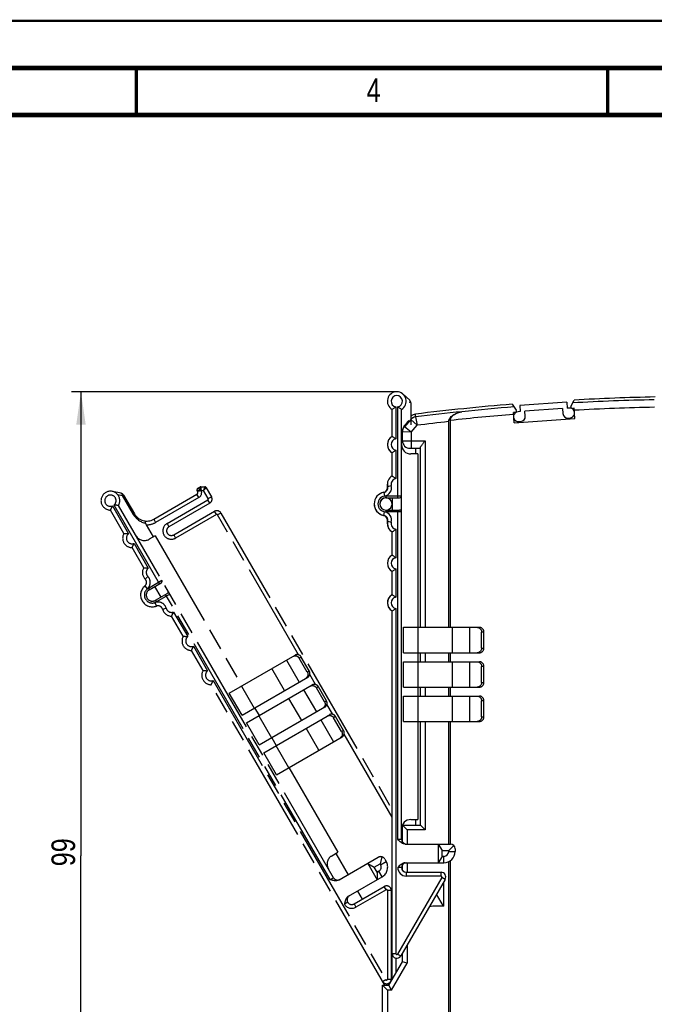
# Model space of a CAD drawing. Header units: millimetres. Extents: x 0 to 420, y 0 to 297.
# Tile 13 of 27: x 153 to 220, y 193 to 297. Entities that reach past the tile are written whole.
import ezdxf

# ---------------------------------------------------------------- set-up
doc = ezdxf.new("R2010")
doc.units = ezdxf.units.MM
doc.header["$LTSCALE"] = 23.1
doc.linetypes.add('PHANTOM', pattern=[0.8, 0.45, -0.05, 0.1, -0.05, 0.1, -0.05])
doc.layers.get('0').update_dxf_attribs({"linetype": 'CONTINUOUS'})
for name, color, linetype in [('DEFAULT_3', 7, 'PHANTOM'), ('T-EM12-T00-300-GND_DXF_FORMAT', 7, 'CONTINUOUS'), ('T-EM12-T00-300-GNDDXF_DIMENSION', 7, 'CONTINUOUS'), ('T-EM12-T00-3DXF_CONTINUOUS_LINE', 7, 'CONTINUOUS'), ('T-PM12-T00_HDXF_CONTINUOUS_LINE', 7, 'CONTINUOUS')]:
    doc.layers.add(name, color=color, linetype=linetype)
doc.styles.get("Standard").update_dxf_attribs({"font": 'txt', "width": 0.8})
doc.dimstyles.new('DIMSTYLE_1', dxfattribs={"dimtxt": 2.5, "dimasz": 3.5, "dimexe": 1, "dimexo": 0, "dimtad": 1, "dimdec": 3, "dimdsep": 46, "dimtxsty": 'Standard', "dimblk": '_FILLED', "dimblk1": '_FILLED', "dimblk2": '_FILLED', "dimcen": 0.09, "dimclrt": 5, "dimadec": 0, "dimazin": 0, "dimtp": 0.3, "dimtm": 0.3, "dimtfac": 1, "dimtdec": 3, "dimtofl": 0, "dimtmove": 0, "dimatfit": 3, "dimldrblk": '_FILLED', "dimfxl": 1, "dimtolj": 1, "dimarcsym": 0})

# ---------------------------------------------------------------- blocks, each defined once
blk = doc.blocks.new('_FILLED')
at = {"color": 0, "linetype": 'ByBlock'}
blk.add_solid([(0, 0), (-1, 0.143), (-1, -0.143)], dxfattribs=at)
blk = doc.blocks.new('*D3')
at = {"layer": 'T-EM12-T00-300-GNDDXF_DIMENSION', "color": 2, "linetype": 'Continuous'}
for p, q in [((158.48, 257.63), (158.11, 257.63)), ((192.63, 257.63), (158.48, 257.63)), ((159.11, 257.63), (159.11, 208.38)), ((159.11, 159.13), (159.11, 208.38)), ((158.48, 159.13), (158.11, 159.13)), ((212.13, 159.13), (158.48, 159.13))]:
    blk.add_line(p, q, dxfattribs=at)
at = {"layer": 'T-EM12-T00-300-GNDDXF_DIMENSION', "color": 2, "linetype": 'Continuous', "xscale": 3.5, "yscale": 3.5, "zscale": 3.5}
for p, rotation in [((159.11, 257.63), 90), ((159.11, 159.13), 270)]:
    blk.add_blockref('_FILLED', p, dxfattribs=dict(at, rotation=rotation))
at = {"layer": 'T-EM12-T00-300-GNDDXF_DIMENSION', "color": 5, "linetype": 'Continuous', "insert": (155.98, 208.38), "char_height": 2.5, "width": 8.8393, "attachment_point": 2, "rotation": 90, "line_spacing_factor": 0.9}
blk.add_mtext(' 99', dxfattribs=at)

msp = doc.modelspace()

# ---------------------------------------------------------------- linework, layer by layer
at = {"layer": 'DEFAULT_3', "color": 8, "linetype": 'PHANTOM'}
for p, q in [((163.3594, 246.8601), (162.4401, 247.0523)), ((163.6239, 246.6685), (164.7845, 244.6584)), ((166.8335, 244.1094), (171.4234, 246.7594)), ((171.4967, 247.0326), (171.4467, 247.1192)), ((171.5199, 247.3924), (171.7333, 247.5156)), ((171.8333, 247.5424), (172.2415, 247.5424)), ((172.4147, 247.4424), (172.9627, 246.4933)), ((172.7797, 245.8103), (168.4495, 243.3103)), ((163.6694, 242.5897), (162.2354, 245.0735)), ((185.9184, 206.0533), (163.1015, 245.5735)), ((168.9495, 242.4443), (173.2797, 244.9443)), ((173.9627, 244.7613), (192.1326, 213.2901)), ((166.0253, 243.5093), (166.7675, 242.2237)), ((166.984, 242.3487), (166.3345, 241.9737)), ((166.984, 242.3487), (176.184, 226.4138)), ((165.7694, 238.9524), (164.5354, 241.0897)), ((166.3645, 236.6217), (167.6202, 237.3467)), ((166.9274, 236.9467), (167.5774, 235.8209)), ((167.0145, 235.4959), (168.2702, 236.2209)), ((169.9694, 231.6778), (168.7354, 233.8151)), ((172.0694, 228.0405), (170.8354, 230.1778)), ((174.8563, 225.6473), (181.8283, 229.6726)), ((183.1297, 227.8836), (182.2797, 229.3558)), ((183.3407, 228.0055), (182.4907, 229.4777)), ((176.2063, 223.309), (183.1783, 227.3343)), ((191.359, 194.6299), (172.9354, 226.5405)), ((176.6813, 222.4863), (183.6533, 226.5116)), ((184.9547, 224.7226), (184.1047, 226.1948)), ((185.1657, 224.8445), (184.3157, 226.3167)), ((176.2063, 223.309), (174.8563, 225.6473)), ((177.534, 224.0756), (178.009, 223.2529)), ((178.0313, 220.148), (185.0033, 224.1733)), ((178.5063, 219.3253), (185.4783, 223.3506)), ((186.7797, 221.5616), (185.9297, 223.0339)), ((186.9907, 221.6835), (186.1407, 223.1557)), ((178.0313, 220.148), (176.6813, 222.4863)), ((179.359, 220.9146), (179.834, 220.0919)), ((179.8563, 216.987), (186.8283, 221.0123)), ((179.8563, 216.987), (178.5063, 219.3253)), ((181.184, 217.7536), (186.384, 208.7469)), ((185.7345, 208.3719), (186.384, 208.7469)), ((186.1675, 208.6219), (187.4675, 206.3703)), ((186.5203, 205.8234), (190.6718, 208.2203)), ((191.0512, 208.2702), (190.8522, 207.5277)), ((191.3548, 208.0373), (191.5048, 207.7774)), ((189.5459, 207.5703), (190.5459, 205.8382)), ((189.5474, 207.5711), (190.2374, 207.1727)), ((190.2374, 207.1727), (190.8522, 207.5277)), ((190.5474, 206.6358), (190.2374, 207.1727)), ((190.8522, 207.5277), (190.9072, 207.4324)), ((187.5203, 204.0913), (191.0656, 206.1382)), ((190.7206, 206.7358), (190.5474, 206.6358)), ((190.5474, 206.6358), (190.5474, 205.839)), ((188.1015, 203.2722), (191.3024, 205.1203)), ((188.4675, 204.6382), (188.9675, 203.7722)), ((192.0524, 204.6873), (192.0524, 195.2949)), ((187.4184, 203.4552), (187.072, 203.2552))]:
    msp.add_line(p, q, dxfattribs=at)
at = {"layer": 'DEFAULT_3', "color": 9, "linetype": 'PHANTOM'}
for p, q in [((162.9988, 246.7195), (163.5225, 246.61)), ((163.6239, 246.6685), (163.5225, 246.61)), ((171.6234, 246.4129), (171.4234, 246.7594)), ((171.6699, 247.1326), (171.4467, 247.1192)), ((171.4967, 247.0326), (171.6699, 247.1326)), ((171.7065, 247.2692), (171.5199, 247.3924)), ((171.8868, 247.1424), (171.7333, 247.5156)), ((171.8868, 247.1424), (171.8333, 247.5424)), ((171.8868, 247.1424), (171.8858, 247.1418)), ((171.8868, 247.1424), (172.1261, 247.1424)), ((172.2415, 247.5424), (172.1261, 247.1424)), ((172.4147, 247.4424), (172.1261, 247.1424)), ((172.6163, 246.2933), (172.1261, 247.1424)), ((167.447, 237.2467), (162.6178, 245.6111)), ((164.683, 244.5998), (163.5225, 246.61)), ((171.6234, 246.4129), (167.0335, 243.7629)), ((168.2495, 243.6567), (172.5797, 246.1567)), ((172.7797, 245.8103), (172.5797, 246.1567)), ((172.6163, 246.2933), (172.9627, 246.4933)), ((162.4446, 245.5111), (164.153, 242.5521)), ((164.683, 244.5998), (164.7845, 244.6584)), ((173.4797, 244.5979), (169.1495, 242.0979)), ((173.4797, 244.5979), (173.2797, 244.9443)), ((173.9627, 244.7613), (173.6163, 244.5613)), ((182.1874, 229.7156), (173.6163, 244.5613)), ((166.8335, 244.1094), (167.0335, 243.7629)), ((168.2495, 243.6567), (168.4495, 243.3103)), ((164.7446, 241.5274), (166.253, 238.9148)), ((168.9495, 242.4443), (169.1495, 242.0979)), ((165.9225, 237.7512), (166.2077, 238.0317)), ((166.2645, 236.7949), (167.6934, 237.6199)), ((165.887, 237.0172), (166.1438, 236.7105)), ((166.2645, 236.7949), (166.3645, 236.6217)), ((167.1183, 234.8846), (166.9811, 235.2604)), ((167.0145, 235.4959), (167.1145, 235.3227)), ((168.5434, 236.1477), (167.1145, 235.3227)), ((185.572, 205.8533), (168.097, 236.1209)), ((167.7717, 234.5483), (168.1572, 234.6551)), ((168.9446, 234.2528), (170.453, 231.6402)), ((171.0446, 230.6155), (172.553, 228.0029)), ((180.9199, 229.1481), (182.2699, 226.8099)), ((182.4907, 229.4777), (182.2797, 229.3558)), ((180.713, 225.911), (179.363, 228.2492)), ((183.1297, 227.8836), (183.3407, 228.0055)), ((173.1446, 226.9782), (191.4658, 195.2449)), ((184.0124, 226.5546), (183.3951, 227.6238)), ((176.1556, 226.3975), (177.5056, 224.0592)), ((182.7449, 225.9871), (184.0949, 223.6489)), ((184.3157, 226.3167), (184.1047, 226.1948)), ((182.538, 222.75), (181.188, 225.0882)), ((184.9547, 224.7226), (185.1657, 224.8445)), ((185.8374, 223.3936), (185.2201, 224.4628)), ((177.9806, 223.2365), (179.3306, 220.8982)), ((184.5699, 222.8262), (185.9199, 220.4879)), ((186.1407, 223.1557), (185.9297, 223.0339)), ((184.363, 219.589), (183.013, 221.9272)), ((186.7797, 221.5616), (186.9907, 221.6835)), ((192.1326, 212.4901), (187.0451, 221.3018)), ((179.8056, 220.0755), (181.1556, 217.7372)), ((190.9072, 207.4324), (191.5048, 207.7774)), ((185.572, 205.8533), (185.9184, 206.0533)), ((191.0656, 206.1382), (190.7206, 206.7358)), ((191.5024, 204.7739), (191.3024, 205.1203)), ((191.5024, 204.7739), (188.3015, 202.9258)), ((191.6524, 204.6873), (191.6524, 195.2949)), ((192.0524, 204.6873), (191.6524, 204.6873)), ((197.5933, 203.0318), (196.8553, 204.31)), ((188.1015, 203.2722), (188.3015, 202.9258)), ((191.1194, 195.0449), (191.4658, 195.2449)), ((191.6524, 195.2949), (192.0524, 195.2949)), ((191.7108, 194.8207), (191.8051, 194.6574))]:
    msp.add_line(p, q, dxfattribs=at)
at = {"layer": 'DEFAULT_3', "color": 8, "linetype": 'PHANTOM'}
for centre, radius, start, end in [((162.2354, 246.0735), 1, 330, 270), ((163.2775, 246.4685), 0.4, 30, 78.189685), ((171.6199, 247.2192), 0.2, 119.999949, 210), ((171.3234, 246.9326), 0.2, 300, 30), ((171.8333, 247.3424), 0.2, 90, 120), ((172.2415, 247.3424), 0.2, 30, 90), ((172.5297, 246.2433), 0.5, 300, 30), ((166.0835, 245.4084), 1.5, 210, 300), ((173.5297, 244.5113), 0.5, 30, 120), ((164.5354, 242.0897), 1, 150, 270), ((168.6995, 242.8773), 0.5, 120, 300), ((165.8345, 242.8397), 1, 210, 300), ((166.6354, 238.4524), 1, 150, 224.527328), ((165.5661, 237.4006), 0.5, 309.938763, 44.527328), ((167.5202, 237.5199), 0.2, 300, 30), ((166.6895, 236.0588), 1.25, 129.938763, 290.061237), ((166.6895, 236.0588), 0.65, 120, 300), ((168.3702, 236.0477), 0.2, 30, 120), ((167.2898, 234.415), 0.5, 15.472672, 110.061237), ((168.7354, 234.8151), 1, 195.472672, 270), ((170.8354, 231.1778), 1, 150, 270), ((172.9354, 227.5405), 1, 150, 270), ((186.2345, 207.5059), 1, 120, 210), ((190.9218, 207.7873), 0.5, 30, 120), ((190.4656, 207.1774), 0.51, 300, 30), ((190.4656, 207.1774), 1.2, 300, 30), ((186.3515, 206.3033), 0.5, 210, 300), ((191.5524, 204.6873), 0.5, 0, 120), ((187.8515, 203.7052), 0.5, 120.000043, 300), ((191.5524, 195.2949), 0.5, 210, 360)]:
    msp.add_arc(centre, radius, start, end, dxfattribs=at)
at = {"layer": 'DEFAULT_3', "color": 9, "linetype": 'PHANTOM'}
for centre, radius, start, end in [((162.2354, 246.0735), 0.6, 309.594068, 290.405932), ((171.3234, 246.9326), 0.6, 300, 20.405933), ((172.5297, 246.2433), 0.1, 300, 30), ((166.3285, 245.5498), 1.9, 209.999768, 259.09987), ((173.5297, 244.5113), 0.1, 30, 120), ((166.0835, 245.4084), 1.9, 268.243136, 300), ((168.6995, 242.8773), 0.9, 120, 300), ((164.5354, 242.0897), 0.6, 129.594068, 290.405932), ((166.6354, 238.4524), 0.6, 129.594068, 224.527328), ((165.5661, 237.4006), 0.9, 309.938763, 44.527328), ((166.6895, 236.0588), 0.85, 120, 300), ((167.2898, 234.415), 0.9, 15.472672, 110.061237), ((168.7354, 234.8151), 0.6, 195.472672, 290.405932), ((170.8354, 231.1778), 0.6, 129.594068, 290.405932), ((172.9354, 227.5405), 0.6, 129.594068, 290.405932), ((191.5524, 204.6873), 0.1, 0, 120), ((187.8515, 203.7052), 0.9, 210, 300), ((191.5524, 195.2949), 0.1, 210, 360)]:
    msp.add_arc(centre, radius, start, end, dxfattribs=at)
for points, knots in [([(163.5225, 246.61), (163.5192, 246.6415), (163.5078, 246.7005), (163.4735, 246.7781), (163.4308, 246.8269), (163.391, 246.8509), (163.3699, 246.8579), (163.3594, 246.8601)], [0, 0, 0, 0, 0.29931131, 0.56370291, 0.79287968, 0.89804787, 1, 1, 1, 1]), ([(171.6699, 247.1326), (171.6727, 247.156), (171.682, 247.2025), (171.6972, 247.2474), (171.7065, 247.2692)], [0, 0, 0, 0, 0.5000001, 1, 1, 1, 1]), ([(171.6699, 247.1326), (171.6866, 247.135), (171.7583, 247.1433), (171.8307, 247.1442), (171.8858, 247.1418)], [0, 0, 0, 0, 0.23500533, 1, 1, 1, 1]), ([(171.7065, 247.2692), (171.721, 247.2596), (171.7818, 247.2186), (171.8412, 247.1755), (171.8858, 247.1418)], [0, 0, 0, 0, 0.23735714, 1, 1, 1, 1])]:
    msp.add_open_spline(points, degree=3, knots=knots, dxfattribs=at)
at = {"layer": 'DEFAULT_3', "color": 8, "linetype": 'PHANTOM'}
for points, knots in [([(163.1015, 245.5735), (163.0872, 245.5735), (163.0349, 245.5737), (162.9306, 245.5765), (162.7833, 245.5865), (162.6745, 245.6009), (162.6178, 245.6111)], [0, 0, 0, 0, 0.08814222, 0.32299266, 0.64435905, 1, 1, 1, 1]), ([(162.2354, 245.0735), (162.2426, 245.0858), (162.2685, 245.1312), (162.3183, 245.2229), (162.3833, 245.3555), (162.4251, 245.4569), (162.4446, 245.5111)], [0, 0, 0, 0, 0.08814123, 0.3229905, 0.64435585, 1, 1, 1, 1]), ([(165.9692, 243.6841), (165.9682, 243.7163), (165.9645, 243.7624), (165.9529, 243.8192), (165.9423, 243.8534), (165.9296, 243.8813), (165.9148, 243.9025), (165.898, 243.9169), (165.885, 243.9216), (165.8788, 243.9224)], [0, 0, 0, 0, 0.35892344, 0.51168808, 0.64448585, 0.75720358, 0.85120697, 0.92999323, 1, 1, 1, 1]), ([(165.9692, 243.6841), (165.9701, 243.6541), (165.983, 243.5927), (166.0095, 243.5366), (166.0253, 243.5093)], [0, 0, 0, 0, 0.48758529, 1, 1, 1, 1]), ([(163.6694, 242.5897), (163.6837, 242.5897), (163.736, 242.5895), (163.8403, 242.5867), (163.9876, 242.5767), (164.0964, 242.5623), (164.153, 242.5521)], [0, 0, 0, 0, 0.08814222, 0.32299265, 0.64435905, 1, 1, 1, 1]), ([(164.5354, 241.0897), (164.5426, 241.1021), (164.5685, 241.1475), (164.6183, 241.2392), (164.6833, 241.3718), (164.7251, 241.4732), (164.7446, 241.5274)], [0, 0, 0, 0, 0.08814123, 0.3229905, 0.64435585, 1, 1, 1, 1]), ([(165.7694, 238.9524), (165.7837, 238.9524), (165.836, 238.9522), (165.9403, 238.9494), (166.0876, 238.9394), (166.1964, 238.925), (166.253, 238.9148)], [0, 0, 0, 0, 0.08814222, 0.32299266, 0.64435905, 1, 1, 1, 1]), ([(168.7354, 233.8151), (168.7426, 233.8275), (168.7685, 233.8729), (168.8183, 233.9646), (168.8833, 234.0972), (168.9251, 234.1986), (168.9446, 234.2528)], [0, 0, 0, 0, 0.08814123, 0.3229905, 0.64435585, 1, 1, 1, 1]), ([(169.9694, 231.6778), (169.9837, 231.6778), (170.036, 231.6775), (170.1403, 231.6748), (170.2876, 231.6648), (170.3964, 231.6504), (170.453, 231.6402)], [0, 0, 0, 0, 0.08814222, 0.32299265, 0.64435905, 1, 1, 1, 1]), ([(170.8354, 230.1778), (170.8426, 230.1902), (170.8685, 230.2356), (170.9183, 230.3273), (170.9833, 230.4599), (171.0251, 230.5613), (171.0446, 230.6155)], [0, 0, 0, 0, 0.08814123, 0.3229905, 0.64435585, 1, 1, 1, 1]), ([(181.6172, 229.5507), (181.6442, 229.5663), (181.7016, 229.592), (181.7939, 229.6121), (181.8891, 229.6132), (181.9833, 229.5952), (182.073, 229.5589), (182.1547, 229.5057), (182.2254, 229.4377), (182.2633, 229.3841), (182.2797, 229.3558)], [0, 0, 0, 0, 0.12200119, 0.24446197, 0.36777881, 0.49220234, 0.61781282, 0.74450989, 0.87203009, 1, 1, 1, 1]), ([(182.4907, 229.4777), (182.4744, 229.506), (182.4364, 229.5595), (182.3658, 229.6276), (182.284, 229.6808), (182.1943, 229.7171), (182.1001, 229.735), (182.005, 229.734), (181.9127, 229.7138), (181.8553, 229.6882), (181.8283, 229.6726)], [0, 0, 0, 0, 0.12796991, 0.25549011, 0.38218718, 0.50779766, 0.63222119, 0.75553803, 0.87799881, 1, 1, 1, 1]), ([(172.0694, 228.0405), (172.0837, 228.0405), (172.136, 228.0402), (172.2403, 228.0375), (172.3876, 228.0275), (172.4964, 228.0131), (172.553, 228.0029)], [0, 0, 0, 0, 0.08814222, 0.32299265, 0.64435905, 1, 1, 1, 1]), ([(183.1297, 227.8836), (183.146, 227.8553), (183.1734, 227.7956), (183.197, 227.7004), (183.2022, 227.603), (183.1888, 227.5072), (183.1572, 227.4167), (183.1087, 227.3348), (183.0452, 227.2649), (182.9942, 227.228), (182.9672, 227.2125)], [0, 0, 0, 0, 0.12796991, 0.25549011, 0.38218718, 0.50779766, 0.63222119, 0.75553803, 0.87799881, 1, 1, 1, 1]), ([(183.1783, 227.3343), (183.2053, 227.3499), (183.2562, 227.3868), (183.3198, 227.4567), (183.3683, 227.5385), (183.3998, 227.6291), (183.4132, 227.7249), (183.408, 227.8223), (183.3844, 227.9175), (183.3571, 227.9772), (183.3407, 228.0055)], [0, 0, 0, 0, 0.12200119, 0.24446197, 0.36777881, 0.49220234, 0.61781282, 0.74450989, 0.87203009, 1, 1, 1, 1]), ([(172.9354, 226.5405), (172.9426, 226.5529), (172.9685, 226.5983), (173.0183, 226.69), (173.0833, 226.8226), (173.1251, 226.924), (173.1446, 226.9782)], [0, 0, 0, 0, 0.08814123, 0.3229905, 0.64435585, 1, 1, 1, 1]), ([(183.4422, 226.3897), (183.4692, 226.4053), (183.5266, 226.431), (183.6189, 226.4511), (183.7141, 226.4522), (183.8083, 226.4342), (183.898, 226.3979), (183.9797, 226.3447), (184.0504, 226.2767), (184.0883, 226.2231), (184.1047, 226.1948)], [0, 0, 0, 0, 0.12200119, 0.24446197, 0.36777881, 0.49220234, 0.61781282, 0.74450989, 0.87203009, 1, 1, 1, 1]), ([(184.3157, 226.3167), (184.2994, 226.345), (184.2614, 226.3985), (184.1908, 226.4666), (184.109, 226.5198), (184.0193, 226.5561), (183.9251, 226.5741), (183.83, 226.573), (183.7377, 226.5528), (183.6803, 226.5272), (183.6533, 226.5116)], [0, 0, 0, 0, 0.12796991, 0.25549011, 0.38218718, 0.50779766, 0.63222119, 0.75553803, 0.87799881, 1, 1, 1, 1]), ([(184.9547, 224.7226), (184.971, 224.6943), (184.9984, 224.6346), (185.022, 224.5394), (185.0272, 224.442), (185.0138, 224.3462), (184.9822, 224.2557), (184.9337, 224.1738), (184.8702, 224.1039), (184.8192, 224.067), (184.7922, 224.0515)], [0, 0, 0, 0, 0.12796991, 0.25549011, 0.38218718, 0.50779766, 0.63222119, 0.75553803, 0.87799881, 1, 1, 1, 1]), ([(185.0033, 224.1733), (185.0303, 224.1889), (185.0812, 224.2258), (185.1448, 224.2957), (185.1933, 224.3775), (185.2248, 224.4681), (185.2382, 224.5639), (185.233, 224.6613), (185.2094, 224.7565), (185.1821, 224.8162), (185.1657, 224.8445)], [0, 0, 0, 0, 0.12200119, 0.24446197, 0.36777881, 0.49220234, 0.61781282, 0.74450989, 0.87203009, 1, 1, 1, 1]), ([(185.2672, 223.2287), (185.2942, 223.2443), (185.3516, 223.27), (185.4439, 223.2901), (185.5391, 223.2912), (185.6333, 223.2732), (185.723, 223.2369), (185.8047, 223.1837), (185.8754, 223.1157), (185.9133, 223.0621), (185.9297, 223.0339)], [0, 0, 0, 0, 0.12200119, 0.24446197, 0.36777881, 0.49220234, 0.61781282, 0.74450989, 0.87203009, 1, 1, 1, 1]), ([(186.1407, 223.1557), (186.1244, 223.184), (186.0864, 223.2375), (186.0158, 223.3056), (185.934, 223.3588), (185.8443, 223.3951), (185.7501, 223.4131), (185.655, 223.412), (185.5627, 223.3919), (185.5053, 223.3662), (185.4783, 223.3506)], [0, 0, 0, 0, 0.12796991, 0.25549011, 0.38218718, 0.50779766, 0.63222119, 0.75553803, 0.87799881, 1, 1, 1, 1]), ([(186.7797, 221.5616), (186.796, 221.5333), (186.8234, 221.4737), (186.847, 221.3784), (186.8522, 221.2811), (186.8388, 221.1852), (186.8072, 221.0947), (186.7587, 221.0128), (186.6952, 220.9429), (186.6442, 220.906), (186.6172, 220.8905)], [0, 0, 0, 0, 0.12796991, 0.25549011, 0.38218718, 0.50779766, 0.63222119, 0.75553803, 0.87799881, 1, 1, 1, 1]), ([(186.8283, 221.0123), (186.8553, 221.0279), (186.9062, 221.0648), (186.9698, 221.1347), (187.0183, 221.2165), (187.0498, 221.3071), (187.0632, 221.4029), (187.058, 221.5003), (187.0344, 221.5955), (187.0071, 221.6552), (186.9907, 221.6835)], [0, 0, 0, 0, 0.12200119, 0.24446197, 0.36777881, 0.49220234, 0.61781282, 0.74450989, 0.87203009, 1, 1, 1, 1]), ([(186.5203, 205.8234), (186.4849, 205.803), (186.4101, 205.7691), (186.291, 205.739), (186.1687, 205.7279), (186.0053, 205.7349), (185.8046, 205.7768), (185.6496, 205.8278), (185.572, 205.8533)], [0, 0, 0, 0, 0.12492851, 0.2498929, 0.3748921, 0.49992293, 0.74984552, 1, 1, 1, 1]), ([(187.5203, 204.0913), (187.4849, 204.0709), (187.4182, 204.0231), (187.3326, 203.935), (187.2618, 203.8346), (187.1862, 203.6896), (187.1221, 203.4948), (187.0887, 203.3351), (187.072, 203.2552)], [0, 0, 0, 0, 0.12492851, 0.24989291, 0.37489211, 0.49992296, 0.74984551, 1, 1, 1, 1])]:
    msp.add_open_spline(points, degree=3, knots=knots, dxfattribs=at)
at = {"layer": 'T-EM12-T00-300-GND_DXF_FORMAT', "color": 9, "linetype": 'Continuous', "const_width": 0.25}
msp.add_lwpolyline([(0, 297), (420, 297)], dxfattribs=at)
at = {"layer": 'T-EM12-T00-300-GND_DXF_FORMAT', "color": 7, "linetype": 'Continuous'}
for points, const_width in [([(415, 292), (15, 292)], 0.5), ([(165, 287), (165, 292)], 0.35), ([(215, 287), (215, 292)], 0.35), ([(410, 287), (20, 287)], 0.5)]:
    msp.add_lwpolyline(points, dxfattribs=dict(at, const_width=const_width))
at = {"layer": 'T-EM12-T00-3DXF_CONTINUOUS_LINE', "color": 7, "linetype": 'Continuous'}
for p, q in [((204.8912, 256.3091), (205.3169, 255.6781)), ((210.6807, 256.5288), (205.6929, 256.1801)), ((205.6929, 256.1801), (205.7382, 255.5316)), ((210.6807, 256.5288), (210.726, 255.8804)), ((211.1229, 256.0841), (211.4502, 256.7552)), ((205.203, 255.4445), (205.0134, 255.4313)), ((205.0902, 254.3337), (205.0134, 255.4313)), ((205.7382, 255.5316), (205.5138, 255.5159)), ((210.2272, 255.8455), (206.237, 255.5665)), ((206.2736, 255.0428), (206.237, 255.5665)), ((210.2272, 255.8455), (210.2639, 255.3218)), ((210.9505, 255.8961), (210.726, 255.8804)), ((211.4577, 255.8819), (211.2682, 255.8687)), ((211.5345, 254.7843), (211.4577, 255.8819)), ((193.4115, 253.9753), (193.4314, 253.9998)), ((198.1326, 254.4592), (198.1326, 232.6299)), ((198.3058, 254.5882), (198.3058, 232.6299)), ((205.0902, 254.3337), (211.5345, 254.7843)), ((205.587, 254.4685), (205.7865, 254.4824)), ((210.8242, 254.8347), (211.0237, 254.8487)), ((193.2326, 252.4299), (193.2326, 253.471)), ((194.0326, 251.6299), (195.1326, 251.6299)), ((195.1326, 232.6299), (195.1326, 251.6883)), ((191.6326, 247.4445), (191.6326, 247.8299)), ((191.6326, 243.6299), (191.6326, 244.0152)), ((195.1326, 228.9799), (195.1326, 229.9299)), ((198.1326, 229.9299), (198.1326, 228.9799)), ((198.3058, 229.9299), (198.3058, 228.9799)), ((195.1326, 225.3299), (195.1326, 226.2799)), ((198.1326, 226.2799), (198.1326, 225.3299)), ((198.3058, 226.2799), (198.3058, 225.3299)), ((195.1326, 211.6299), (195.1326, 222.6299)), ((198.1326, 222.6299), (198.1326, 209.6299)), ((198.3058, 222.6299), (198.3058, 209.6299)), ((193.2326, 209.8301), (193.2326, 211.6299)), ((193.2326, 211.6299), (195.1326, 211.6299)), ((193.2326, 211.6299), (193.7326, 211.1299)), ((195.1326, 211.6299), (195.6326, 211.1299)), ((193.2326, 206.83), (193.2326, 207.4294)), ((198.1326, 207.7393), (198.1326, 183.504)), ((198.3058, 207.837), (198.3058, 183.4109)), ((197.6326, 205.63), (197.6175, 205.63)), ((197.6326, 203.03), (197.6326, 205.63)), ((193.2326, 197.1299), (193.2326, 198.0351)), ((191.7892, 194.6299), (193.2326, 197.1299)), ((193.7326, 196.9959), (193.2326, 197.1299)), ((191.1326, 188.5101), (191.1326, 194.6299)), ((191.1326, 194.6299), (191.7892, 194.6299)), ((191.1326, 194.6299), (191.6326, 194.1299)), ((192.0778, 194.1299), (191.7892, 194.6299))]:
    msp.add_line(p, q, dxfattribs=at)
at = {"layer": 'T-EM12-T00-3DXF_CONTINUOUS_LINE', "color": 9, "linetype": 'Continuous'}
for p, q in [((194.6272, 254.9632), (194.6258, 255.2616)), ((199.5373, 255.5179), (199.5407, 255.5185)), ((193.4332, 253.9139), (193.4331, 253.9985)), ((194.1251, 254.7006), (193.4335, 253.9133)), ((194.1238, 254.9972), (194.1251, 254.7006)), ((194.1272, 254.6985), (194.1251, 254.7006)), ((194.1272, 254.6985), (194.7793, 254.0701)), ((194.1426, 253.3454), (194.7793, 254.0701)), ((194.6275, 254.9628), (194.6273, 254.9633)), ((194.6275, 254.9628), (194.7793, 254.0701)), ((194.1426, 253.3454), (193.235, 253.3867)), ((193.4335, 253.9133), (193.4332, 253.9139)), ((194.1426, 253.3454), (193.4335, 253.9133)), ((194.1426, 253.3454), (194.1426, 251.6299)), ((193.2326, 252.4299), (195.6326, 252.4299)), ((195.6326, 252.4299), (195.6326, 232.6299)), ((191.6326, 247.4445), (191.6802, 247.4445)), ((191.6802, 244.0152), (191.6326, 244.0152)), ((195.6326, 229.9299), (195.6326, 228.9799)), ((195.6326, 226.2799), (195.6326, 225.3299)), ((195.6326, 222.6299), (195.6326, 211.1299)), ((193.7326, 211.1299), (193.7326, 209.6299)), ((195.6326, 211.1299), (193.7326, 211.1299)), ((193.7326, 207.6299), (193.7326, 206.6299)), ((193.7326, 198.9012), (193.7326, 196.9959)), ((192.0778, 194.1299), (193.7326, 196.9959)), ((191.6326, 194.1299), (191.6326, 187.5354)), ((192.0778, 194.1299), (191.6326, 194.1299))]:
    msp.add_line(p, q, dxfattribs=at)
at = {"layer": 'T-EM12-T00-3DXF_CONTINUOUS_LINE', "color": 7, "linetype": 'Continuous'}
for centre, radius, start, end in [((225.1326, 7.1299), 250, 94.644055, 97.009119), ((211.2577, 256.0183), 0.15, 154, 274), ((225.1326, 7.1299), 250, 91.160423, 93.137327), ((194.7233, 254.4676), 0.8, 97.009136, 137.621186), ((205.5504, 254.9922), 0.525, 94, 168.13422), ((205.1925, 255.5942), 0.15, 274, 34), ((205.7499, 255.0062), 0.525, 274, 4), ((210.7876, 255.3584), 0.525, 184, 274), ((210.9871, 255.3724), 0.525, 19.86578, 94), ((210.9871, 255.3724), 0.525, 274, 348.13422), ((194.0326, 253.471), 0.8, 140.920485, 179.999993), ((316.5766, 153.9551), 158.6622, 140.641675, 140.909143), ((205.5504, 254.9922), 0.525, 199.86578, 274), ((192.6326, 252.0299), 1, 170.802384, 240), ((194.0326, 252.4299), 0.8, 180, 270), ((192.6326, 247.8299), 1, 179.451026, 180), ((191.1326, 247.4445), 0.5, 281.536959, 360), ((191.4826, 245.7299), 1.25, 177.130004, 258.463041), ((191.4826, 245.7299), 0.65, 270.000005, 183.292566), ((191.1326, 244.0152), 0.5, 0, 78.463041), ((192.6326, 243.6299), 1, 180, 240), ((192.6326, 239.4299), 1, 120, 240), ((192.6326, 235.2299), 1, 122.960624, 240), ((192.6326, 235.2299), 1, 120, 122.726665), ((197.1326, 194.6299), 8.415, 86.59361, 97.135758)]:
    msp.add_arc(centre, radius, start, end, dxfattribs=at)
at = {"layer": 'T-EM12-T00-3DXF_CONTINUOUS_LINE', "color": 9, "linetype": 'Continuous'}
for centre, radius, start, end in [((225.1326, 7.1299), 249.7035, 91.185545, 93.17526), ((225.1326, 7.1299), 249.7033, 95.883312, 97.01709), ((225.1326, 7.1299), 248.9083, 94.632909, 96.187234), ((225.1326, 7.1299), 249.7035, 94.605783, 95.882508), ((225.1326, 7.1299), 248.9083, 91.185545, 93.145848), ((194.0272, 253.4706), 0.7947, 141.349746, 170.904335), ((194.0297, 253.4688), 0.7977, 140.671513, 141.364005), ((193.5896, 253.8307), 0.2294, 132.990796, 140.901802), ((194.0293, 253.4692), 0.7972, 138.399692, 140.671763), ((314.6541, 155.6493), 156.0996, 140.674993, 140.946851), ((194.7237, 254.1675), 0.8016, 96.903032, 138.309506), ((194.7295, 254.1642), 0.8051, 97.284573, 138.428298), ((225.1326, 7.1299), 248.7987, 96.230092, 97.007503), ((194.0254, 253.471), 0.7929, 177.142291, 179.999139), ((194.0261, 253.471), 0.7936, 176.48917, 177.142704), ((194.0258, 253.471), 0.7932, 174.281752, 176.489349), ((194.0374, 253.385), 0.8023, 138.821618, 179.878117), ((194.0248, 253.4711), 0.7923, 173.629919, 174.281358), ((194.0255, 253.471), 0.793, 170.91511, 173.629594)]:
    msp.add_arc(centre, radius, start, end, dxfattribs=at)
at = {"layer": 'T-EM12-T00-3DXF_CONTINUOUS_LINE', "color": 7, "linetype": 'Continuous'}
for points, knots in [([(198.1326, 254.4592), (198.1326, 254.5021), (198.143, 254.5876), (198.185, 254.708), (198.2457, 254.8174), (198.3433, 254.947), (198.4878, 255.0846), (198.6812, 255.218), (198.886, 255.3251), (199.0983, 255.4099), (199.3157, 255.4748), (199.4632, 255.5056), (199.5373, 255.5179)], [0, 0, 0, 0, 0.06830539, 0.13567059, 0.20174438, 0.2665915, 0.39324981, 0.51724242, 0.63944753, 0.76041699, 0.88051318, 1, 1, 1, 1]), ([(198.3058, 254.5882), (198.3058, 254.6259), (198.3149, 254.7009), (198.3517, 254.8065), (198.4049, 254.9025), (198.4904, 255.0162), (198.6171, 255.137), (198.7866, 255.2541), (198.9662, 255.3482), (199.1524, 255.4228), (199.3429, 255.4798), (199.4723, 255.507), (199.5373, 255.5179)], [0, 0, 0, 0, 0.06830415, 0.1356701, 0.2017447, 0.26659459, 0.3932547, 0.51724631, 0.63945161, 0.76042039, 0.88051579, 1, 1, 1, 1]), ([(195.1326, 251.6883), (195.1326, 251.6977), (195.1361, 251.7188), (195.1475, 251.7515), (195.1647, 251.7883), (195.1956, 251.8442), (195.2441, 251.9195), (195.3112, 252.0143), (195.3859, 252.1144), (195.4656, 252.2179), (195.5484, 252.3234), (195.6044, 252.3943), (195.6326, 252.4299)], [0, 0, 0, 0, 0.03160266, 0.07016295, 0.11540368, 0.16654535, 0.28303639, 0.41348071, 0.55328449, 0.69917506, 0.84872512, 1, 1, 1, 1])]:
    msp.add_open_spline(points, degree=3, knots=knots, dxfattribs=at)
at = {"layer": 'T-EM12-T00-3DXF_CONTINUOUS_LINE', "color": 9, "linetype": 'Continuous'}
for points, knots in [([(193.2326, 253.3873), (193.2326, 253.4352), (193.2413, 253.5312), (193.2803, 253.6704), (193.3438, 253.8004), (193.4013, 253.878), (193.4332, 253.9139)], [0, 0, 0, 0, 0.24976642, 0.49963488, 0.74969285, 1, 1, 1, 1]), ([(193.235, 253.3867), (193.2344, 253.3868), (193.2337, 253.3868), (193.2326, 253.3871), (193.2326, 253.3873)], [0, 0, 0, 0, 0.72162458, 1, 1, 1, 1])]:
    msp.add_open_spline(points, degree=3, knots=knots, dxfattribs=at)
at = {"layer": 'T-PM12-T00_HDXF_CONTINUOUS_LINE', "color": 7, "linetype": 'Continuous'}
for p, q in [((193.9992, 256.7491), (193.2992, 257.3752)), ((194.1326, 256.451), (194.1326, 254.1299)), ((192.1326, 252.8959), (192.1326, 255.7639)), ((193.1326, 210.1299), (193.1326, 255.7639)), ((192.1326, 248.6959), (192.1326, 251.1639)), ((194.8826, 251.0299), (194.1326, 251.0299)), ((194.6326, 251.6299), (194.6326, 251.0299)), ((194.8826, 251.0299), (194.8826, 232.6299)), ((191.4826, 246.3799), (192.9326, 246.3799)), ((192.1326, 246.3799), (192.1326, 245.0799)), ((191.4826, 245.0799), (192.9326, 245.0799)), ((192.1326, 240.2959), (192.1326, 242.7639)), ((192.1326, 236.0959), (192.1326, 238.5639)), ((192.1326, 195.2246), (192.1326, 234.3639)), ((193.3494, 229.9299), (193.3494, 232.6299)), ((193.3494, 232.6299), (201.4, 232.6299)), ((201.6326, 230.4299), (201.6326, 232.1299)), ((201.8763, 230.4299), (201.8763, 232.1299)), ((193.3494, 229.9299), (201.4, 229.9299)), ((194.8826, 229.9299), (194.8826, 228.9799)), ((193.3494, 226.2799), (193.3494, 228.9799)), ((193.3494, 228.9799), (201.4, 228.9799)), ((201.6326, 226.7799), (201.6326, 228.4799)), ((201.8763, 226.7799), (201.8763, 228.4799)), ((193.3494, 226.2799), (201.4, 226.2799)), ((194.8826, 226.2799), (194.8826, 225.3299)), ((193.3494, 222.6299), (193.3494, 225.3299)), ((193.3494, 225.3299), (201.4, 225.3299)), ((201.6326, 223.1299), (201.6326, 224.8299)), ((201.8763, 223.1299), (201.8763, 224.8299)), ((193.3494, 222.6299), (201.4, 222.6299)), ((194.8826, 222.6299), (194.8826, 212.2299)), ((194.1326, 212.2299), (194.8826, 212.2299)), ((194.6326, 212.2299), (194.6326, 211.6299)), ((193.5388, 209.6299), (198.3326, 209.6299)), ((197.0326, 209.6299), (197.0326, 207.6299)), ((197.0342, 209.6299), (197.4326, 208.9399)), ((198.6861, 209.4834), (198.1426, 208.9399)), ((198.8326, 209.1299), (198.8326, 208.8299)), ((197.4326, 208.3199), (197.0342, 207.6299)), ((197.4326, 208.3199), (197.4326, 208.9399)), ((197.4326, 208.9399), (198.1426, 208.9399)), ((197.6326, 208.3199), (197.4326, 208.3199)), ((198.1426, 208.9399), (198.1426, 208.8299)), ((193.1326, 207.1299), (192.7326, 207.1299)), ((193.5388, 207.6299), (197.6326, 207.6299)), ((193.6326, 206.6299), (197.3287, 206.6299)), ((197.7617, 205.8799), (193.0656, 197.7459))]:
    msp.add_line(p, q, dxfattribs=at)
at = {"layer": 'T-PM12-T00_HDXF_CONTINUOUS_LINE', "color": 9, "linetype": 'Continuous'}
for p, q in [((192.5326, 256.0383), (192.5326, 252.6215)), ((192.7326, 246.3799), (192.7326, 256.0383)), ((192.5326, 251.4383), (192.5326, 248.4215)), ((191.2668, 246.9611), (191.3358, 246.5671)), ((191.6645, 247.579), (192.0517, 247.6794)), ((191.4826, 246.5799), (191.4826, 246.3799)), ((191.4826, 246.5799), (193.1326, 246.5799)), ((191.2668, 244.4986), (191.3358, 244.8926)), ((191.4826, 245.0799), (191.4826, 244.8799)), ((193.1326, 244.8799), (191.4826, 244.8799)), ((192.7326, 210.1299), (192.7326, 245.0799)), ((191.6645, 243.8807), (192.0517, 243.7804)), ((192.5326, 243.0383), (192.5326, 240.0215)), ((192.5326, 238.8383), (192.5326, 235.8215)), ((192.5326, 234.6383), (192.5326, 197.9959)), ((194.8498, 232.6299), (194.8498, 229.9299)), ((198.5533, 229.9299), (198.5533, 232.6299)), ((200.3511, 232.6299), (200.3511, 229.9299)), ((201.8763, 232.1299), (201.6326, 232.1299)), ((201.6326, 230.4299), (201.8763, 230.4299)), ((194.8498, 228.9799), (194.8498, 226.2799)), ((198.5533, 226.2799), (198.5533, 228.9799)), ((200.3511, 228.9799), (200.3511, 226.2799)), ((201.8763, 228.4799), (201.6326, 228.4799)), ((201.6326, 226.7799), (201.8763, 226.7799)), ((194.8498, 225.3299), (194.8498, 222.6299)), ((198.5533, 222.6299), (198.5533, 225.3299)), ((200.3511, 225.3299), (200.3511, 222.6299)), ((201.8763, 224.8299), (201.6326, 224.8299)), ((201.6326, 223.1299), (201.8763, 223.1299)), ((192.7326, 210.1299), (193.1326, 210.1299)), ((197.6326, 207.6299), (197.6326, 208.3199)), ((198.1426, 208.8299), (198.8326, 208.8299)), ((197.4153, 206.0799), (192.7192, 197.9459)), ((193.6326, 206.6299), (193.6326, 206.2299)), ((197.3287, 206.2299), (193.6326, 206.2299)), ((197.3287, 206.2299), (197.3287, 206.6299)), ((197.7617, 205.8799), (197.4153, 206.0799)), ((192.1326, 197.9959), (192.5326, 197.9959)), ((192.7192, 197.9459), (193.0656, 197.7459)), ((192.5326, 197.506), (192.5326, 195.9174))]:
    msp.add_line(p, q, dxfattribs=at)
at = {"layer": 'T-PM12-T00_HDXF_CONTINUOUS_LINE', "color": 7, "linetype": 'Continuous'}
for centre, radius, start, end in [((192.6326, 256.6299), 1, 300, 240), ((193.7326, 256.451), 0.4, 0, 48.189685), ((192.6326, 252.0299), 1, 120, 240), ((194.1326, 252.0299), 1, 180, 270), ((192.6326, 247.8299), 1, 120, 194.527328), ((191.4826, 245.7299), 1.25, 99.938763, 260.061237), ((191.1805, 247.4536), 0.5, 279.938763, 14.527328), ((191.4826, 245.7299), 0.65, 90, 270), ((192.9326, 246.5799), 0.2, 270, 360), ((192.9326, 244.8799), 0.2, 0, 90), ((191.1805, 244.0061), 0.5, 345.472672, 80.061237), ((192.6326, 243.6299), 1, 165.472672, 240), ((192.6326, 239.4299), 1, 120, 240), ((192.6326, 235.2299), 1, 120, 240), ((194.1326, 211.2299), 1, 90, 180), ((193.6326, 210.1299), 0.5, 180, 270), ((198.3326, 209.1299), 0.5, 0, 90), ((197.6326, 208.8299), 1.2, 270, 360), ((197.6326, 208.8299), 0.51, 270, 360), ((193.6326, 207.1299), 0.5, 90.000043, 270), ((197.3287, 206.1299), 0.5, 330, 90), ((192.6326, 197.9959), 0.5, 180, 330)]:
    msp.add_arc(centre, radius, start, end, dxfattribs=at)
at = {"layer": 'T-PM12-T00_HDXF_CONTINUOUS_LINE', "color": 9, "linetype": 'Continuous'}
for centre, radius, start, end in [((192.6326, 256.6299), 0.6, 279.594068, 260.405932), ((192.6326, 252.0299), 0.6, 99.594068, 260.405932), ((192.6326, 247.8299), 0.6, 99.594068, 194.527328), ((191.1805, 247.4536), 0.9, 279.938763, 14.527328), ((191.4826, 245.7299), 0.85, 90, 270), ((191.1805, 244.0061), 0.9, 345.472672, 80.061237), ((192.6326, 243.6299), 0.6, 165.472672, 260.405932), ((192.6326, 239.4299), 0.6, 99.594068, 260.405932), ((192.6326, 235.2299), 0.6, 99.594068, 260.405932), ((193.6326, 207.1299), 0.9, 180, 270), ((197.3287, 206.1299), 0.1, 330, 90), ((192.6326, 197.9959), 0.1, 180, 330)]:
    msp.add_arc(centre, radius, start, end, dxfattribs=at)
msp.add_open_spline([(194.0154, 256.451), (194.0283, 256.4799), (194.048, 256.5368), (194.0571, 256.621), (194.0445, 256.6847), (194.022, 256.7254), (194.0073, 256.7419), (193.9992, 256.7491)], degree=3, knots=[0, 0, 0, 0, 0.29931131, 0.56370291, 0.79287968, 0.89804787, 1, 1, 1, 1], dxfattribs=at)
at = {"layer": 'T-PM12-T00_HDXF_CONTINUOUS_LINE', "color": 7, "linetype": 'Continuous'}
for points, knots in [([(192.1326, 255.7639), (192.1449, 255.771), (192.19, 255.7974), (192.279, 255.8519), (192.4016, 255.9342), (192.4886, 256.0011), (192.5326, 256.0383)], [0, 0, 0, 0, 0.08814123, 0.3229905, 0.64435585, 1, 1, 1, 1]), ([(193.1326, 255.7639), (193.1202, 255.771), (193.0751, 255.7974), (192.9861, 255.8519), (192.8635, 255.9342), (192.7765, 256.0011), (192.7326, 256.0383)], [0, 0, 0, 0, 0.08814222, 0.32299266, 0.64435905, 1, 1, 1, 1]), ([(192.1326, 252.8959), (192.1449, 252.8888), (192.19, 252.8624), (192.279, 252.8079), (192.4016, 252.7256), (192.4886, 252.6587), (192.5326, 252.6215)], [0, 0, 0, 0, 0.08814222, 0.32299265, 0.64435905, 1, 1, 1, 1]), ([(192.1326, 251.1639), (192.1449, 251.171), (192.19, 251.1974), (192.279, 251.2519), (192.4016, 251.3342), (192.4886, 251.4011), (192.5326, 251.4383)], [0, 0, 0, 0, 0.08814123, 0.3229905, 0.64435585, 1, 1, 1, 1]), ([(192.1326, 248.6959), (192.1449, 248.6888), (192.19, 248.6624), (192.279, 248.6079), (192.4016, 248.5256), (192.4886, 248.4587), (192.5326, 248.4215)], [0, 0, 0, 0, 0.08814222, 0.32299266, 0.64435905, 1, 1, 1, 1]), ([(192.1326, 242.7639), (192.1449, 242.771), (192.19, 242.7974), (192.279, 242.8519), (192.4016, 242.9342), (192.4886, 243.0011), (192.5326, 243.0383)], [0, 0, 0, 0, 0.08814123, 0.3229905, 0.64435585, 1, 1, 1, 1]), ([(192.1326, 240.2959), (192.1449, 240.2888), (192.19, 240.2624), (192.279, 240.2079), (192.4016, 240.1256), (192.4886, 240.0587), (192.5326, 240.0215)], [0, 0, 0, 0, 0.08814222, 0.32299265, 0.64435905, 1, 1, 1, 1]), ([(192.1326, 238.5639), (192.1449, 238.571), (192.19, 238.5974), (192.279, 238.6519), (192.4016, 238.7342), (192.4886, 238.8011), (192.5326, 238.8383)], [0, 0, 0, 0, 0.08814123, 0.3229905, 0.64435585, 1, 1, 1, 1]), ([(192.1326, 236.0959), (192.1449, 236.0888), (192.19, 236.0624), (192.279, 236.0079), (192.4016, 235.9256), (192.4886, 235.8587), (192.5326, 235.8215)], [0, 0, 0, 0, 0.08814222, 0.32299265, 0.64435905, 1, 1, 1, 1]), ([(192.1326, 234.3639), (192.1449, 234.371), (192.19, 234.3974), (192.279, 234.4519), (192.4016, 234.5342), (192.4886, 234.6011), (192.5326, 234.6383)], [0, 0, 0, 0, 0.08814123, 0.3229905, 0.64435585, 1, 1, 1, 1]), ([(201.1563, 232.6299), (201.1875, 232.6299), (201.25, 232.6234), (201.34, 232.5947), (201.423, 232.5481), (201.4956, 232.4854), (201.5551, 232.4091), (201.5992, 232.3222), (201.6264, 232.2279), (201.6326, 232.1625), (201.6326, 232.1299)], [0, 0, 0, 0, 0.12200119, 0.24446197, 0.36777881, 0.49220234, 0.61781282, 0.74450989, 0.87203009, 1, 1, 1, 1]), ([(201.8763, 232.1299), (201.8763, 232.1625), (201.8702, 232.2279), (201.843, 232.3222), (201.7988, 232.4091), (201.7393, 232.4854), (201.6667, 232.5481), (201.5838, 232.5947), (201.4937, 232.6234), (201.4312, 232.6299), (201.4, 232.6299)], [0, 0, 0, 0, 0.12796991, 0.25549011, 0.38218718, 0.50779766, 0.63222119, 0.75553803, 0.87799881, 1, 1, 1, 1]), ([(201.6326, 230.4299), (201.6326, 230.3972), (201.6264, 230.3319), (201.5992, 230.2376), (201.5551, 230.1507), (201.4956, 230.0744), (201.423, 230.0117), (201.34, 229.9651), (201.25, 229.9364), (201.1875, 229.9299), (201.1563, 229.9299)], [0, 0, 0, 0, 0.12796991, 0.25549011, 0.38218718, 0.50779766, 0.63222119, 0.75553803, 0.87799881, 1, 1, 1, 1]), ([(201.4, 229.9299), (201.4312, 229.9299), (201.4937, 229.9364), (201.5838, 229.9651), (201.6667, 230.0117), (201.7393, 230.0744), (201.7988, 230.1507), (201.843, 230.2376), (201.8702, 230.3319), (201.8763, 230.3972), (201.8763, 230.4299)], [0, 0, 0, 0, 0.12200119, 0.24446197, 0.36777881, 0.49220234, 0.61781282, 0.74450989, 0.87203009, 1, 1, 1, 1]), ([(201.1563, 228.9799), (201.1875, 228.9799), (201.25, 228.9734), (201.34, 228.9447), (201.423, 228.8981), (201.4956, 228.8354), (201.5551, 228.7591), (201.5992, 228.6722), (201.6264, 228.5779), (201.6326, 228.5125), (201.6326, 228.4799)], [0, 0, 0, 0, 0.12200119, 0.24446197, 0.36777881, 0.49220234, 0.61781282, 0.74450989, 0.87203009, 1, 1, 1, 1]), ([(201.8763, 228.4799), (201.8763, 228.5125), (201.8702, 228.5779), (201.843, 228.6722), (201.7988, 228.7591), (201.7393, 228.8354), (201.6667, 228.8981), (201.5838, 228.9447), (201.4937, 228.9734), (201.4312, 228.9799), (201.4, 228.9799)], [0, 0, 0, 0, 0.12796991, 0.25549011, 0.38218718, 0.50779766, 0.63222119, 0.75553803, 0.87799881, 1, 1, 1, 1]), ([(201.6326, 226.7799), (201.6326, 226.7472), (201.6264, 226.6819), (201.5992, 226.5876), (201.5551, 226.5007), (201.4956, 226.4244), (201.423, 226.3617), (201.34, 226.3151), (201.25, 226.2864), (201.1875, 226.2799), (201.1563, 226.2799)], [0, 0, 0, 0, 0.12796991, 0.25549011, 0.38218718, 0.50779766, 0.63222119, 0.75553803, 0.87799881, 1, 1, 1, 1]), ([(201.4, 226.2799), (201.4312, 226.2799), (201.4937, 226.2864), (201.5838, 226.3151), (201.6667, 226.3617), (201.7393, 226.4244), (201.7988, 226.5007), (201.843, 226.5876), (201.8702, 226.6819), (201.8763, 226.7472), (201.8763, 226.7799)], [0, 0, 0, 0, 0.12200119, 0.24446197, 0.36777881, 0.49220234, 0.61781282, 0.74450989, 0.87203009, 1, 1, 1, 1]), ([(201.1563, 225.3299), (201.1875, 225.3299), (201.25, 225.3234), (201.34, 225.2947), (201.423, 225.2481), (201.4956, 225.1854), (201.5551, 225.1091), (201.5992, 225.0222), (201.6264, 224.9279), (201.6326, 224.8625), (201.6326, 224.8299)], [0, 0, 0, 0, 0.12200119, 0.24446197, 0.36777881, 0.49220234, 0.61781282, 0.74450989, 0.87203009, 1, 1, 1, 1]), ([(201.8763, 224.8299), (201.8763, 224.8625), (201.8702, 224.9279), (201.843, 225.0222), (201.7988, 225.1091), (201.7393, 225.1854), (201.6667, 225.2481), (201.5838, 225.2947), (201.4937, 225.3234), (201.4312, 225.3299), (201.4, 225.3299)], [0, 0, 0, 0, 0.12796991, 0.25549011, 0.38218718, 0.50779766, 0.63222119, 0.75553803, 0.87799881, 1, 1, 1, 1]), ([(201.6326, 223.1299), (201.6326, 223.0972), (201.6264, 223.0319), (201.5992, 222.9376), (201.5551, 222.8507), (201.4956, 222.7744), (201.423, 222.7117), (201.34, 222.6651), (201.25, 222.6364), (201.1875, 222.6299), (201.1563, 222.6299)], [0, 0, 0, 0, 0.12796991, 0.25549011, 0.38218718, 0.50779766, 0.63222119, 0.75553803, 0.87799881, 1, 1, 1, 1]), ([(201.4, 222.6299), (201.4312, 222.6299), (201.4937, 222.6364), (201.5838, 222.6651), (201.6667, 222.7117), (201.7393, 222.7744), (201.7988, 222.8507), (201.843, 222.9376), (201.8702, 223.0319), (201.8763, 223.0972), (201.8763, 223.1299)], [0, 0, 0, 0, 0.12200119, 0.24446197, 0.36777881, 0.49220234, 0.61781282, 0.74450989, 0.87203009, 1, 1, 1, 1]), ([(193.5388, 209.6299), (193.498, 209.6299), (193.4163, 209.6379), (193.2981, 209.6715), (193.1866, 209.723), (193.0486, 209.8107), (192.8957, 209.9474), (192.787, 210.069), (192.7326, 210.1299)], [0, 0, 0, 0, 0.12492851, 0.2498929, 0.3748921, 0.49992293, 0.74984552, 1, 1, 1, 1]), ([(193.5388, 207.6299), (193.498, 207.6299), (193.4163, 207.6218), (193.2981, 207.5883), (193.1866, 207.5368), (193.0486, 207.449), (192.8957, 207.3124), (192.787, 207.1907), (192.7326, 207.1299)], [0, 0, 0, 0, 0.12492851, 0.24989291, 0.37489211, 0.49992296, 0.74984551, 1, 1, 1, 1])]:
    msp.add_open_spline(points, degree=3, knots=knots, dxfattribs=at)

# ---------------------------------------------------------------- texts
at = {"layer": 'T-EM12-T00-300-GND_DXF_FORMAT', "color": 5, "linetype": 'Continuous', "insert": (189.4276, 290.8879), "char_height": 2.5, "width": 2.946429, "attachment_point": 1, "line_spacing_factor": 0.9}
msp.add_mtext('4', dxfattribs=at)

# ---------------------------------------------------------------- dimensions: what is measured, and where the dimension line sits
at = {"layer": 'T-EM12-T00-300-GNDDXF_DIMENSION', "color": 2, "linetype": 'Continuous'}
dim = msp.add_linear_dim(base=(159.1055, 257.6299), p1=(212.1326, 159.1299), p2=(192.633, 257.6299), angle=90, text=' 99', dimstyle='DIMSTYLE_1', dxfattribs=at)
dim.commit()
dim.dimension.update_dxf_attribs({"geometry": '*D3', "text_midpoint": (159.1055, 209.0049), "dimtype": 160})

doc.saveas('drawing.dxf')
